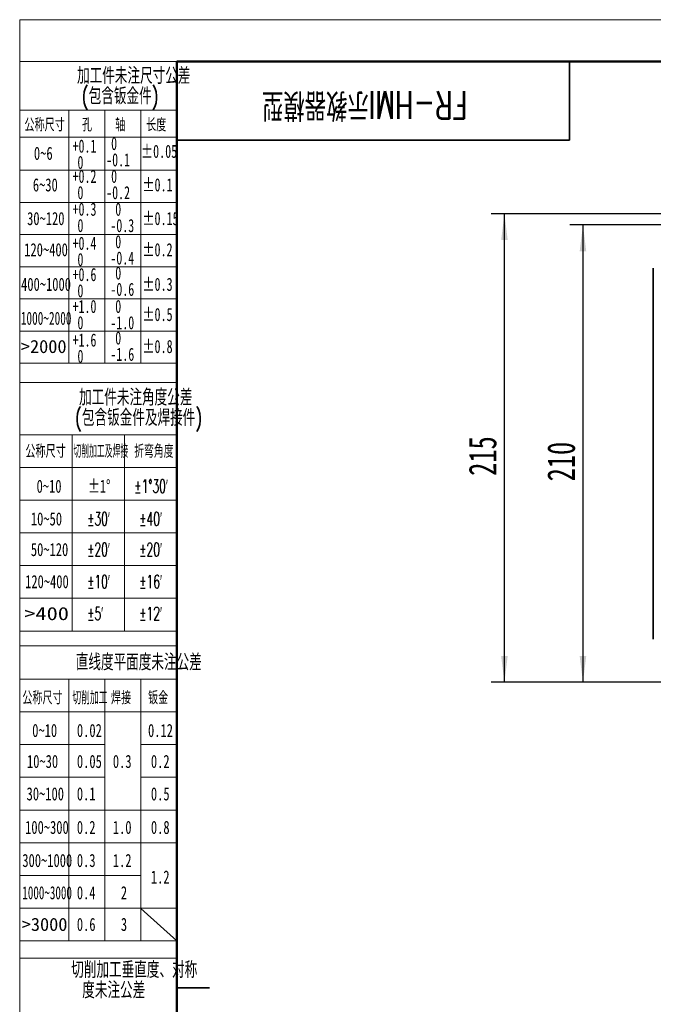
# Model space of a CAD drawing. Header units: millimetres. Extents: x 0 to 420, y 0 to 297.
# Tile 8 of 21: x 0 to 97, y 147 to 297. Entities that reach past the tile are written whole.
import ezdxf

# ---------------------------------------------------------------- set-up
doc = ezdxf.new("R2010")
doc.units = ezdxf.units.MM
doc.layers.add('标注层', color=150, linetype='Continuous')
doc.styles.add('SLDTEXTSTYLE0', font='TXT', dxfattribs={"width": 0.7, "bigfont": 'bigfont'})
doc.styles.add('SLDTEXTSTYLE10', font='TXT', dxfattribs={"width": 1.253219})
doc.styles.add('SLDTEXTSTYLE11', font='TXT', dxfattribs={"width": 0.477371, "bigfont": 'bigfont'})
doc.styles.add('SLDTEXTSTYLE12', font='TXT', dxfattribs={"width": 0.618901})
doc.styles.add('SLDTEXTSTYLE2', font='TXT', dxfattribs={"width": 0.7})
doc.styles.add('SLDTEXTSTYLE4', font='TXT', dxfattribs={"width": 0.67})
doc.styles.add('SLDTEXTSTYLE5', font='TXT', dxfattribs={"width": 0.677991})
doc.styles.add('SLDTEXTSTYLE6', font='TXT', dxfattribs={"width": 0.631687})
doc.styles.add('SLDTEXTSTYLE7', font='TXT', dxfattribs={"width": 1.026693})
doc.styles.add('SLDTEXTSTYLE8', font='TXT', dxfattribs={"width": 0.601124, "bigfont": 'bigfont'})
doc.styles.add('SLDTEXTSTYLE9', font='TXT', dxfattribs={"width": 0.427578, "bigfont": 'bigfont'})
doc.dimstyles.new('SLDDIMSTYLE0', dxfattribs={"dimtxt": 4.850694, "dimasz": 4, "dimexe": 0, "dimexo": 0.0625, "dimgap": 1.212674, "dimtad": 2, "dimdec": 0, "dimlfac": 3, "dimrnd": 1e-09, "dimzin": 12, "dimdsep": 46, "dimtxsty": 'SLDTEXTSTYLE2', "dimsah": 1, "dimcen": 0.09, "dimadec": 0, "dimazin": 3, "dimtfac": 1, "dimtdec": 3, "dimtofl": 0, "dimtmove": 0, "dimatfit": 3, "dimfxl": 1, "dimfrac": 2, "dimtolj": 1, "dimtzin": 12, "dimarcsym": 0})

# ---------------------------------------------------------------- blocks, each defined once
blk = doc.blocks.new('SW_NOTE_2')
at = {"layer": '标注层', "color": 0, "char_height": 2.5, "attachment_point": 2, "style": 'SLDTEXTSTYLE0'}
for s, insert in [('加工件未注尺寸公差', (15.47, 3.22)), ('(包含钣金件)', (13.41, 0.11))]:
    blk.add_mtext(s, dxfattribs=dict(at, insert=insert))
blk = doc.blocks.new('SW_NOTE_3')
at = {"layer": '标注层', "color": 0, "char_height": 2, "attachment_point": 1, "style": 'SLDTEXTSTYLE4'}
for s, insert in [('0', (0.75, 2.58)), ('-0.1', (0, 0.09))]:
    blk.add_mtext(s, dxfattribs=dict(at, insert=insert))
blk = doc.blocks.new('SW_NOTE_4')
at = {"layer": '标注层', "color": 0, "char_height": 2, "attachment_point": 1, "style": 'SLDTEXTSTYLE4'}
for s, insert in [('+0.1', (0, 2.58)), ('0', (0.75, 0.09))]:
    blk.add_mtext(s, dxfattribs=dict(at, insert=insert))
blk = doc.blocks.new('SW_NOTE_5')
at = {"layer": '标注层', "color": 0, "char_height": 2, "attachment_point": 1, "style": 'SLDTEXTSTYLE4'}
for s, insert in [('+0.2', (0, 2.58)), ('0', (0.75, 0.09))]:
    blk.add_mtext(s, dxfattribs=dict(at, insert=insert))
blk = doc.blocks.new('SW_NOTE_6')
at = {"layer": '标注层', "color": 0, "char_height": 2, "attachment_point": 1, "style": 'SLDTEXTSTYLE4'}
for s, insert in [('+0.3', (0, 2.58)), ('0', (0.75, 0.09))]:
    blk.add_mtext(s, dxfattribs=dict(at, insert=insert))
blk = doc.blocks.new('SW_NOTE_7')
at = {"layer": '标注层', "color": 0, "char_height": 2, "attachment_point": 1, "style": 'SLDTEXTSTYLE4'}
for s, insert in [('+0.4', (0, 2.58)), ('0', (0.75, 0.09))]:
    blk.add_mtext(s, dxfattribs=dict(at, insert=insert))
blk = doc.blocks.new('SW_NOTE_8')
at = {"layer": '标注层', "color": 0, "char_height": 2, "attachment_point": 1, "style": 'SLDTEXTSTYLE4'}
for s, insert in [('0', (0.75, 2.58)), ('-0.2', (0, 0.09))]:
    blk.add_mtext(s, dxfattribs=dict(at, insert=insert))
blk = doc.blocks.new('SW_NOTE_9')
at = {"layer": '标注层', "color": 0, "char_height": 2, "attachment_point": 1, "style": 'SLDTEXTSTYLE4'}
for s, insert in [('0', (0.75, 2.58)), ('-0.3', (0, 0.09))]:
    blk.add_mtext(s, dxfattribs=dict(at, insert=insert))
blk = doc.blocks.new('SW_NOTE_10')
at = {"layer": '标注层', "color": 0, "char_height": 2, "attachment_point": 1, "style": 'SLDTEXTSTYLE4'}
for s, insert in [('0', (0.75, 2.58)), ('-0.4', (0, 0.09))]:
    blk.add_mtext(s, dxfattribs=dict(at, insert=insert))
blk = doc.blocks.new('SW_NOTE_11')
at = {"layer": '标注层', "color": 0, "char_height": 2, "attachment_point": 1, "style": 'SLDTEXTSTYLE4'}
for s, insert in [('+0.6', (0, 2.58)), ('0', (0.75, 0.09))]:
    blk.add_mtext(s, dxfattribs=dict(at, insert=insert))
blk = doc.blocks.new('SW_NOTE_12')
at = {"layer": '标注层', "color": 0, "char_height": 2, "attachment_point": 1, "style": 'SLDTEXTSTYLE4'}
for s, insert in [('0', (0.75, 2.58)), ('-0.6', (0, 0.09))]:
    blk.add_mtext(s, dxfattribs=dict(at, insert=insert))
blk = doc.blocks.new('SW_NOTE_13')
at = {"layer": '标注层', "color": 0, "char_height": 2, "attachment_point": 1, "style": 'SLDTEXTSTYLE4'}
for s, insert in [('+1.0', (0, 2.58)), ('0', (0.75, 0.09))]:
    blk.add_mtext(s, dxfattribs=dict(at, insert=insert))
blk = doc.blocks.new('SW_NOTE_14')
at = {"layer": '标注层', "color": 0, "char_height": 2, "attachment_point": 1, "style": 'SLDTEXTSTYLE4'}
for s, insert in [('0', (0.75, 2.58)), ('-1.0', (0, 0.09))]:
    blk.add_mtext(s, dxfattribs=dict(at, insert=insert))
blk = doc.blocks.new('SW_NOTE_15')
at = {"layer": '标注层', "color": 0, "char_height": 2, "attachment_point": 1, "style": 'SLDTEXTSTYLE4'}
for s, insert in [('+1.6', (0, 2.58)), ('0', (0.75, 0.09))]:
    blk.add_mtext(s, dxfattribs=dict(at, insert=insert))
blk = doc.blocks.new('SW_NOTE_16')
at = {"layer": '标注层', "color": 0, "char_height": 2, "attachment_point": 1, "style": 'SLDTEXTSTYLE4'}
for s, insert in [('0', (0.75, 2.58)), ('-1.6', (0, 0.09))]:
    blk.add_mtext(s, dxfattribs=dict(at, insert=insert))
blk = doc.blocks.new('SW_NOTE_17')
at = {"layer": '标注层', "color": 0, "char_height": 2.5, "attachment_point": 2, "style": 'SLDTEXTSTYLE0'}
for s, insert in [('加工件未注角度公差', (15.47, 3.22)), ('(包含钣金件及焊接件)', (15.91, 0.11))]:
    blk.add_mtext(s, dxfattribs=dict(at, insert=insert))
blk = doc.blocks.new('SW_NOTE_18')
at = {"layer": '标注层', "color": 0, "char_height": 2.5, "attachment_point": 2, "style": 'SLDTEXTSTYLE0'}
for s, insert in [('切削加工垂直度、对称', (17.19, 3.22)), ('度未注公差', (14.06, 0.11))]:
    blk.add_mtext(s, dxfattribs=dict(at, insert=insert))
blk = doc.blocks.new('_D')
at = {"layer": '标注层'}
for p, q in [((140.82, 266.03), (84.06, 266.03)), ((86.06, 266.03), (86.06, 196.16)), ((142.36, 196.16), (84.06, 196.16))]:
    blk.add_line(p, q, dxfattribs=at)
for points in [[(86.06, 266.03), (85.56, 262.03), (86.56, 262.03)], [(86.06, 196.16), (86.56, 200.16), (85.56, 200.16)]]:
    blk.add_solid(points, dxfattribs=at)
at = {"layer": '标注层', "insert": (80.6, 226.86), "char_height": 4.233, "attachment_point": 1, "rotation": 90, "style": 'SLDTEXTSTYLE2'}
blk.add_mtext('210', dxfattribs=at)
blk = doc.blocks.new('_D_1')
at = {"layer": '标注层'}
for p, q in [((132.89, 267.73), (72.06, 267.73)), ((74.06, 196.16), (74.06, 267.73)), ((142.36, 196.16), (72.06, 196.16))]:
    blk.add_line(p, q, dxfattribs=at)
for points in [[(74.06, 267.73), (73.56, 263.73), (74.56, 263.73)], [(74.06, 196.16), (74.56, 200.16), (73.56, 200.16)]]:
    blk.add_solid(points, dxfattribs=at)
at = {"layer": '标注层', "insert": (68.6, 227.71), "char_height": 4.233, "attachment_point": 1, "rotation": 90, "style": 'SLDTEXTSTYLE2'}
blk.add_mtext('215', dxfattribs=at)

msp = doc.modelspace()

# ---------------------------------------------------------------- linework, layer by layer
at = {"color": 7, "linetype": 'Continuous', "lineweight": 18}
for q in [(419.993, 297.397), (-0.001, 0.397)]:
    msp.add_line((-0.001, 297.397), q, dxfattribs=at)
at = {"color": 1, "linetype": 'Continuous', "lineweight": 18}
for p, q in [((23.996, 290.989), (-0.001, 290.989)), ((-0.001, 290.989), (-0.001, 0.397)), ((7.493, 283.573), (-0.001, 283.573)), ((7.493, 283.573), (7.493, 279.573)), ((7.493, 283.573), (12.994, 283.573)), ((12.994, 283.573), (12.994, 244.9)), ((18.495, 283.573), (12.994, 283.573)), ((18.495, 283.573), (18.495, 244.9)), ((18.495, 283.573), (23.996, 283.573)), ((7.493, 279.954), (7.493, 244.9)), ((-0.004, 279.449), (23.996, 279.449)), ((-0.004, 274.4), (23.996, 274.4)), ((-0.004, 269.484), (23.996, 269.484)), ((-0.004, 264.567), (23.996, 264.567)), ((-0.004, 259.65), (23.996, 259.65)), ((-0.004, 254.733), (23.996, 254.733)), ((-0.004, 249.817), (23.996, 249.817)), ((-0.004, 244.9), (23.996, 244.9)), ((-0.001, 241.972), (23.996, 241.972)), ((7.993, 233.995), (-0.001, 233.995)), ((7.993, 233.995), (7.993, 203.995)), ((7.993, 233.995), (15.993, 233.995)), ((15.993, 233.995), (15.993, 203.995)), ((15.993, 233.995), (23.996, 233.995)), ((-0.001, 228.995), (23.996, 228.995)), ((-0.001, 223.995), (23.996, 223.995)), ((-0.001, 218.995), (23.996, 218.995)), ((-0.001, 213.995), (23.996, 213.995)), ((-0.001, 208.995), (23.996, 208.995)), ((-0.001, 203.995), (23.996, 203.995)), ((-0.001, 201.74), (23.996, 201.74)), ((7.496, 196.653), (-0.001, 196.653)), ((7.496, 196.653), (7.496, 156.653)), ((12.996, 196.653), (7.496, 196.653)), ((12.996, 196.653), (12.996, 156.653)), ((18.496, 196.653), (12.996, 196.653)), ((18.496, 196.653), (18.496, 156.653)), ((18.496, 196.653), (23.996, 196.653)), ((-0.001, 191.653), (23.996, 191.653)), ((-0.001, 186.653), (12.996, 186.653)), ((18.496, 186.653), (23.996, 186.653)), ((-0.001, 181.653), (12.996, 181.653)), ((18.496, 181.653), (23.994, 181.653)), ((-0.001, 176.653), (23.996, 176.653)), ((-0.001, 171.653), (23.996, 171.653)), ((-0.005, 166.653), (18.496, 166.653)), ((-0.001, 161.653), (23.996, 161.653)), ((18.496, 161.592), (23.996, 156.653)), ((-0.001, 156.653), (23.996, 156.653)), ((-0.001, 154.008), (23.996, 154.008))]:
    msp.add_line(p, q, dxfattribs=at)
at = {"color": 7, "linetype": 'Continuous', "lineweight": 50}
for p, q in [((23.996, 5.989), (23.996, 290.989)), ((23.996, 290.989), (413.996, 290.989))]:
    msp.add_line(p, q, dxfattribs=at)
at = {"color": 7, "linetype": 'Continuous', "lineweight": 35}
for p, q in [((83.996, 278.989), (83.996, 290.989)), ((23.996, 278.989), (83.996, 278.989)), ((96.808, 259.43), (96.808, 202.764)), ((28.996, 149.489), (23.996, 149.489))]:
    msp.add_line(p, q, dxfattribs=at)

# ---------------------------------------------------------------- block references
at = {"layer": '标注层', "color": 1}
for name, p in [('SW_NOTE_2', (1.944, 286.857)), ('SW_NOTE_4', (8.072, 276.509)), ('SW_NOTE_3', (13.213, 276.905)), ('SW_NOTE_5', (8.072, 271.887)), ('SW_NOTE_8', (13.213, 271.887)), ('SW_NOTE_6', (8.072, 266.861)), ('SW_NOTE_9', (13.847, 266.861)), ('SW_NOTE_7', (8.072, 261.661)), ('SW_NOTE_10', (13.847, 261.897)), ('SW_NOTE_11', (8.072, 256.888)), ('SW_NOTE_12', (13.849, 257.112)), ('SW_NOTE_13', (8.072, 252.014)), ('SW_NOTE_14', (13.849, 252.014)), ('SW_NOTE_16', (13.849, 247.187)), ('SW_NOTE_15', (8.072, 246.88)), ('SW_NOTE_17', (2.257, 237.725)), ('SW_NOTE_18', (0.308, 150.27))]:
    msp.add_blockref(name, p, dxfattribs=at)

# ---------------------------------------------------------------- texts
at = {"color": 7, "linetype": 'Continuous', "lineweight": 0, "insert": (52.731, 282.225), "char_height": 4.23333, "attachment_point": 2, "rotation": 180, "style": 'SLDTEXTSTYLE0'}
msp.add_mtext('FR-HMI示教器模型', dxfattribs=at)
at = {"layer": '标注层', "color": 1}
for s, insert, char_height, attachment_point, style in [('公称尺寸', (0.724, 282.33), 2, 1, 'SLDTEXTSTYLE0'), ('孔', (9.508, 282.33), 2, 1, 'SLDTEXTSTYLE0'), ('轴', (14.599, 282.33), 2, 1, 'SLDTEXTSTYLE0'), ('长度', (19.323, 282.33), 2, 1, 'SLDTEXTSTYLE0'), ('±0.05', (18.534, 278.289), 2, 1, 'SLDTEXTSTYLE5'), ('0~6', (2.172, 277.982), 2, 1, 'SLDTEXTSTYLE2'), ('6~30', (2.008, 273.163), 2, 1, 'SLDTEXTSTYLE2'), ('±0.1', (18.748, 273.163), 2, 1, 'SLDTEXTSTYLE5'), ('30~120', (1.129, 268.019), 2, 1, 'SLDTEXTSTYLE2'), ('±0.15', (18.748, 268.019), 2, 1, 'SLDTEXTSTYLE5'), ('120~400', (0.69, 263.255), 2, 1, 'SLDTEXTSTYLE2'), ('±0.2', (18.748, 263.255), 2, 1, 'SLDTEXTSTYLE5'), ('400~1000', (0.21, 257.971), 2, 1, 'SLDTEXTSTYLE2'), ('±0.3', (18.748, 257.971), 2, 1, 'SLDTEXTSTYLE5'), ('1000~2000', (0.171, 252.782), 2, 1, 'SLDTEXTSTYLE6'), ('±0.5', (18.748, 253.362), 2, 1, 'SLDTEXTSTYLE5'), ('>2000', (0.171, 248.469), 2, 1, 'SLDTEXTSTYLE7'), ('±0.8', (18.748, 248.469), 2, 1, 'SLDTEXTSTYLE5'), ('公称尺寸', (0.873, 232.466), 2, 1, 'SLDTEXTSTYLE0'), ('切削加工及焊接', (8.203, 232.466), 2, 1, 'SLDTEXTSTYLE9'), ('折弯角度', (17.494, 232.466), 2, 1, 'SLDTEXTSTYLE8'), ('0~10', (2.58, 227.122), 2, 1, 'SLDTEXTSTYLE2'), ('±1°', (10.411, 227.122), 2, 1, 'SLDTEXTSTYLE5'), ('±1°30′', (17.494, 227.122), 2, 1, 'SLDTEXTSTYLE8'), ('10~50', (1.703, 222.132), 2, 1, 'SLDTEXTSTYLE2'), ('±30′', (10.279, 222.132), 2, 1, 'SLDTEXTSTYLE8'), ('±40′', (18.244, 222.132), 2, 1, 'SLDTEXTSTYLE8'), ('50~120', (1.703, 217.449), 2, 1, 'SLDTEXTSTYLE2'), ('±20′', (10.279, 217.449), 2, 1, 'SLDTEXTSTYLE8'), ('±20′', (18.244, 217.449), 2, 1, 'SLDTEXTSTYLE8'), ('120~400', (0.825, 212.544), 2, 1, 'SLDTEXTSTYLE2'), ('±10′', (10.279, 212.544), 2, 1, 'SLDTEXTSTYLE8'), ('±16′', (18.246, 212.544), 2, 1, 'SLDTEXTSTYLE8'), ('>400', (0.701, 207.661), 2, 1, 'SLDTEXTSTYLE10'), ('±5′', (10.279, 207.661), 2, 1, 'SLDTEXTSTYLE8'), ('±12′', (18.246, 207.661), 2, 1, 'SLDTEXTSTYLE8'), ('直线度平面度未注公差', (18.191, 200.489), 2.5, 2, 'SLDTEXTSTYLE0'), ('公称尺寸', (0.397, 194.798), 2, 1, 'SLDTEXTSTYLE0'), ('切削加工', (8.05, 194.798), 2, 1, 'SLDTEXTSTYLE11'), ('焊接', (13.945, 194.798), 2, 1, 'SLDTEXTSTYLE0'), ('钣金', (19.609, 194.798), 2, 1, 'SLDTEXTSTYLE0'), ('0~10', (1.909, 189.807), 2, 1, 'SLDTEXTSTYLE2'), ('0.02', (8.739, 189.807), 2, 1, 'SLDTEXTSTYLE2'), ('0.12', (19.605, 189.807), 2, 1, 'SLDTEXTSTYLE2'), ('10~30', (1.108, 185.077), 2, 1, 'SLDTEXTSTYLE2'), ('0.05', (8.739, 185.077), 2, 1, 'SLDTEXTSTYLE2'), ('0.3', (14.229, 185.077), 2, 1, 'SLDTEXTSTYLE2'), ('0.2', (20.044, 185.077), 2, 1, 'SLDTEXTSTYLE2'), ('30~100', (1.048, 180.123), 2, 1, 'SLDTEXTSTYLE2'), ('0.1', (8.727, 180.123), 2, 1, 'SLDTEXTSTYLE2'), ('0.5', (20.044, 180.123), 2, 1, 'SLDTEXTSTYLE2'), ('100~300', (0.825, 175.003), 2, 1, 'SLDTEXTSTYLE2'), ('0.2', (8.727, 175.003), 2, 1, 'SLDTEXTSTYLE2'), ('1.0', (14.229, 175.003), 2, 1, 'SLDTEXTSTYLE2'), ('0.8', (20.044, 175.003), 2, 1, 'SLDTEXTSTYLE2'), ('300~1000', (0.398, 169.944), 2, 1, 'SLDTEXTSTYLE2'), ('0.3', (8.727, 169.944), 2, 1, 'SLDTEXTSTYLE2'), ('1.2', (14.229, 169.944), 2, 1, 'SLDTEXTSTYLE2'), ('1.2', (20.041, 167.41), 2, 1, 'SLDTEXTSTYLE2'), ('1000~3000', (0.398, 165.012), 2, 1, 'SLDTEXTSTYLE12'), ('0.4', (8.727, 165.012), 2, 1, 'SLDTEXTSTYLE2'), ('2', (15.454, 165.012), 2, 1, 'SLDTEXTSTYLE2'), ('>3000', (0.308, 160.178), 2, 1, 'SLDTEXTSTYLE7'), ('0.6', (8.727, 160.178), 2, 1, 'SLDTEXTSTYLE2'), ('3', (15.454, 160.178), 2, 1, 'SLDTEXTSTYLE2')]:
    msp.add_mtext(s, dxfattribs=dict(at, insert=insert, char_height=char_height, attachment_point=attachment_point, style=style))

# ---------------------------------------------------------------- dimensions: what is measured, and where the dimension line sits
at = {"layer": '标注层'}
for base, p1, p2, picture, middle in [((74.058, 267.73), (142.361, 196.164), (132.891, 267.73), '_D_1', (74.058, 231.947)), ((86.058, 196.164), (140.819, 266.03), (142.361, 196.164), '_D', (86.058, 231.097))]:
    dim = msp.add_linear_dim(base=base, p1=p1, p2=p2, angle=90, dimstyle='SLDDIMSTYLE0', dxfattribs=at)
    dim.commit()
    dim.dimension.update_dxf_attribs({"geometry": picture, "text_midpoint": middle, "dimtype": 160})

doc.saveas('drawing.dxf')
